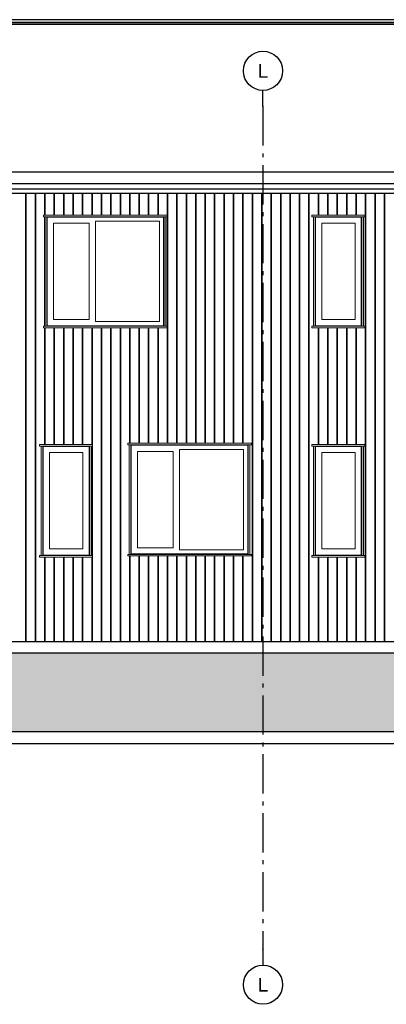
# Model space of a CAD drawing. Header units: millimetres. Extents: x -7120 to 52770, y -970 to 11565.
# Tile 5 of 24: x 5321 to 9986, y -970 to 11565. Entities that reach past the tile are written whole.
import ezdxf
from ezdxf.enums import TextEntityAlignment as Align

# ---------------------------------------------------------------- set-up
doc = ezdxf.new("R2010")
doc.units = ezdxf.units.MM
doc.header["$LTSCALE"] = 0.5
doc.header["$MEASUREMENT"] = 0
doc.linetypes.add('Akselinje', pattern=[1500, 1000, -200, 100, -200])
doc.linetypes.add('PLINE', pattern=[0])
for name, color, linetype in [('0(Nye konstruksjoner)', 7, 'Continuous'), ('216- Direkte fundamentering', 7, 'Continuous'), ('235- Utvendig kledning og overflate(Nye konstruksjoner)', 7, 'Continuous'), ('261- Primærkonstruksjon (tak)(Nye konstruksjoner)', 7, 'Continuous'), ('262- Taktekking(Nye konstruksjoner)', 7, 'Continuous'), ('265- Gesimser_ takrenner og nedløp(Nye konstruksjoner)', 7, 'Continuous'), ('71-- Bearbeidet terreng', 7, 'Continuous'), ('71-- Bearbeidet terreng (Skravur)', 7, 'Continuous'), ('82-- Modullinjer', 7, 'Continuous')]:
    doc.layers.add(name, color=color, linetype=linetype)
doc.layers.add('234- Vinduer_ dører_ porter(Nye konstruksjoner)', color=7, linetype='Continuous', lineweight=0)
doc.styles.add('GENERATED_STYLE_1', font='arial.ttf')

# ---------------------------------------------------------------- blocks, each defined once
blk = doc.blocks.new('*X8')
at = {"layer": '235- Utvendig kledning og overflate(Nye konstruksjoner)', "linetype": 'PLINE'}
for p, q in [((5401, 9352), (5401, 8003)), ((5401, 8000), (5401, 9352)), ((5521, 9352), (5521, 8003)), ((5521, 8000), (5521, 9352)), ((5641, 9352), (5641, 9077)), ((5641, 9077), (5641, 9352)), ((5761, 9352), (5761, 9077)), ((5761, 9077), (5761, 9352)), ((5882, 9352), (5882, 9077)), ((5882, 9077), (5882, 9352)), ((6002, 9352), (6002, 9077)), ((6002, 9077), (6002, 9352)), ((6122, 9352), (6122, 9077)), ((6122, 9077), (6122, 9352)), ((6242, 9352), (6242, 9077)), ((6242, 9077), (6242, 9352)), ((6362, 9352), (6362, 9077)), ((6362, 9077), (6362, 9352)), ((6482, 9352), (6482, 9077)), ((6482, 9077), (6482, 9352)), ((6602, 9352), (6602, 9077)), ((6602, 9077), (6602, 9352)), ((6722, 9352), (6722, 9077)), ((6722, 9077), (6722, 9352)), ((6842, 9352), (6842, 9077)), ((6842, 9077), (6842, 9352)), ((6962, 9352), (6962, 9077)), ((6962, 9077), (6962, 9352)), ((7082, 9352), (7082, 9077)), ((7082, 9077), (7082, 9352)), ((7202, 9352), (7202, 8003)), ((7202, 8000), (7202, 9352)), ((7322, 9352), (7322, 8003)), ((7322, 8000), (7322, 9352)), ((7442, 9352), (7442, 8003)), ((7442, 8000), (7442, 9352)), ((7562, 9352), (7562, 8003)), ((7562, 8000), (7562, 9352)), ((7682, 9352), (7682, 8003)), ((7682, 8000), (7682, 9352)), ((7802, 9352), (7802, 8003)), ((7802, 8000), (7802, 9352)), ((7922, 9352), (7922, 8003)), ((7922, 8000), (7922, 9352)), ((8042, 9352), (8042, 8003)), ((8042, 8000), (8042, 9352)), ((8162, 9352), (8162, 8003)), ((8162, 8000), (8162, 9352)), ((8282, 9352), (8282, 8003)), ((8282, 8000), (8282, 9352)), ((8402, 9352), (8402, 8003)), ((8402, 8000), (8402, 9352)), ((8522, 9352), (8522, 8003)), ((8522, 8000), (8522, 9352)), ((8642, 9352), (8642, 8003)), ((8642, 8000), (8642, 9352)), ((8762, 9352), (8762, 8003)), ((8762, 8000), (8762, 9352)), ((8882, 9352), (8882, 8003)), ((8882, 8000), (8882, 9352)), ((9002, 9352), (9002, 8003)), ((9002, 8000), (9002, 9352)), ((9122, 9352), (9122, 9077)), ((9122, 9077), (9122, 9352)), ((9242, 9352), (9242, 9077)), ((9242, 9077), (9242, 9352)), ((9362, 9352), (9362, 9077)), ((9362, 9077), (9362, 9352)), ((9482, 9352), (9482, 9077)), ((9482, 9077), (9482, 9352)), ((9602, 9352), (9602, 9077)), ((9602, 9077), (9602, 9352)), ((9723, 9352), (9723, 8003)), ((9723, 8000), (9723, 9352)), ((9843, 9352), (9843, 8003)), ((9843, 8000), (9843, 9352)), ((9963, 9352), (9963, 8003)), ((9963, 8000), (9963, 9352)), ((5641, 9057), (5641, 8003)), ((5641, 8000), (5641, 9057)), ((5401, 8003), (5401, 6850)), ((5401, 6850), (5401, 8000)), ((5521, 8003), (5521, 6850)), ((5521, 6850), (5521, 8000)), ((5641, 8003), (5641, 7663)), ((5641, 7663), (5641, 8000)), ((7202, 8003), (7202, 6850)), ((7202, 6850), (7202, 8000)), ((7322, 8003), (7322, 6850)), ((7322, 6850), (7322, 8000)), ((7442, 8003), (7442, 6850)), ((7442, 6850), (7442, 8000)), ((7562, 8003), (7562, 6850)), ((7562, 6850), (7562, 8000)), ((7682, 8003), (7682, 6850)), ((7682, 6850), (7682, 8000)), ((7802, 8003), (7802, 6850)), ((7802, 6850), (7802, 8000)), ((7922, 8003), (7922, 6850)), ((7922, 6850), (7922, 8000)), ((8042, 8003), (8042, 6850)), ((8042, 6850), (8042, 8000)), ((8162, 8003), (8162, 6850)), ((8162, 6850), (8162, 8000)), ((8282, 8003), (8282, 6850)), ((8282, 6850), (8282, 8000)), ((8402, 8003), (8402, 6850)), ((8402, 6850), (8402, 8000)), ((8522, 8003), (8522, 6850)), ((8522, 6850), (8522, 8000)), ((8642, 8003), (8642, 6850)), ((8642, 6850), (8642, 8000)), ((8762, 8003), (8762, 6850)), ((8762, 6850), (8762, 8000)), ((8882, 8003), (8882, 6850)), ((8882, 6850), (8882, 8000)), ((9002, 8003), (9002, 6850)), ((9002, 6850), (9002, 8000)), ((9723, 8003), (9723, 6850)), ((9723, 6850), (9723, 8000)), ((9843, 8003), (9843, 6850)), ((9843, 6850), (9843, 8000)), ((9963, 8003), (9963, 6850)), ((9963, 6850), (9963, 8000)), ((5641, 7643), (5641, 6850)), ((5641, 6850), (5641, 7643)), ((5761, 7643), (5761, 6850)), ((5761, 6850), (5761, 7643)), ((5882, 7643), (5882, 6850)), ((5882, 6850), (5882, 7643)), ((6002, 7643), (6002, 6850)), ((6002, 6850), (6002, 7643)), ((6122, 7643), (6122, 6850)), ((6122, 6850), (6122, 7643)), ((6242, 7643), (6242, 6850)), ((6242, 6850), (6242, 7643)), ((6362, 7643), (6362, 6850)), ((6362, 6850), (6362, 7643)), ((6482, 7643), (6482, 6850)), ((6482, 6850), (6482, 7643)), ((6602, 7643), (6602, 6850)), ((6602, 6850), (6602, 7643)), ((6722, 7643), (6722, 6850)), ((6722, 6850), (6722, 7643)), ((6842, 7643), (6842, 6850)), ((6842, 6850), (6842, 7643)), ((6962, 7643), (6962, 6850)), ((6962, 6850), (6962, 7643)), ((7082, 7643), (7082, 6850)), ((7082, 6850), (7082, 7643)), ((9122, 7643), (9122, 6850)), ((9122, 6850), (9122, 7643)), ((9242, 7643), (9242, 6850)), ((9242, 6850), (9242, 7643)), ((9362, 7643), (9362, 6850)), ((9362, 6850), (9362, 7643)), ((9482, 7643), (9482, 6850)), ((9482, 6850), (9482, 7643)), ((9602, 7643), (9602, 6850)), ((9602, 6850), (9602, 7643))]:
    blk.add_line(p, q, dxfattribs=at)
blk = doc.blocks.new('*X10')
at = {"layer": '235- Utvendig kledning og overflate(Nye konstruksjoner)', "linetype": 'PLINE'}
for p, q in [((5401, 6850), (5401, 4003)), ((5401, 4000), (5401, 6850)), ((5521, 6850), (5521, 4003)), ((5521, 4000), (5521, 6850)), ((5641, 6850), (5641, 6157)), ((5641, 6157), (5641, 6850)), ((5761, 6850), (5761, 6157)), ((5761, 6157), (5761, 6850)), ((5882, 6850), (5882, 6157)), ((5882, 6157), (5882, 6850)), ((6002, 6850), (6002, 6157)), ((6002, 6157), (6002, 6850)), ((6122, 6850), (6122, 6157)), ((6122, 6157), (6122, 6850)), ((6242, 6850), (6242, 6157)), ((6242, 6157), (6242, 6850)), ((6362, 6850), (6362, 4003)), ((6362, 4000), (6362, 6850)), ((6482, 6850), (6482, 4003)), ((6482, 4000), (6482, 6850)), ((6602, 6850), (6602, 4003)), ((6602, 4000), (6602, 6850)), ((6722, 6850), (6722, 6172)), ((6722, 6172), (6722, 6850)), ((6842, 6850), (6842, 6172)), ((6842, 6172), (6842, 6850)), ((6962, 6850), (6962, 6172)), ((6962, 6172), (6962, 6850)), ((7082, 6850), (7082, 6172)), ((7082, 6172), (7082, 6850)), ((7202, 6850), (7202, 6172)), ((7202, 6172), (7202, 6850)), ((7322, 6850), (7322, 6172)), ((7322, 6172), (7322, 6850)), ((7442, 6850), (7442, 6172)), ((7442, 6172), (7442, 6850)), ((7562, 6850), (7562, 6172)), ((7562, 6172), (7562, 6850)), ((7682, 6850), (7682, 6172)), ((7682, 6172), (7682, 6850)), ((7802, 6850), (7802, 6172)), ((7802, 6172), (7802, 6850)), ((7922, 6850), (7922, 6172)), ((7922, 6172), (7922, 6850)), ((8042, 6850), (8042, 6172)), ((8042, 6172), (8042, 6850)), ((8162, 6850), (8162, 6172)), ((8162, 6172), (8162, 6850)), ((8282, 6850), (8282, 4003)), ((8282, 4000), (8282, 6850)), ((8402, 6850), (8402, 4003)), ((8402, 4000), (8402, 6850)), ((8522, 6850), (8522, 4003)), ((8522, 4000), (8522, 6850)), ((8642, 6850), (8642, 4003)), ((8642, 4000), (8642, 6850)), ((8762, 6850), (8762, 4003)), ((8762, 4000), (8762, 6850)), ((8882, 6850), (8882, 4003)), ((8882, 4000), (8882, 6850)), ((9002, 6850), (9002, 4003)), ((9002, 4000), (9002, 6850)), ((9122, 6850), (9122, 6157)), ((9122, 6157), (9122, 6850)), ((9242, 6850), (9242, 6157)), ((9242, 6157), (9242, 6850)), ((9362, 6850), (9362, 6157)), ((9362, 6157), (9362, 6850)), ((9482, 6850), (9482, 6157)), ((9482, 6157), (9482, 6850)), ((9602, 6850), (9602, 6157)), ((9602, 6157), (9602, 6850)), ((9723, 6850), (9723, 4003)), ((9723, 4000), (9723, 6850)), ((9843, 6850), (9843, 4003)), ((9843, 4000), (9843, 6850)), ((9963, 6850), (9963, 4003)), ((9963, 4000), (9963, 6850)), ((6242, 6137), (6242, 4743)), ((6242, 4743), (6242, 6137)), ((5641, 4723), (5641, 4003)), ((5641, 4000), (5641, 4723)), ((5761, 4723), (5761, 4003)), ((5761, 4000), (5761, 4723)), ((5882, 4723), (5882, 4003)), ((5882, 4000), (5882, 4723)), ((6002, 4723), (6002, 4003)), ((6002, 4000), (6002, 4723)), ((6122, 4723), (6122, 4003)), ((6122, 4000), (6122, 4723)), ((6242, 4723), (6242, 4003)), ((6242, 4000), (6242, 4723)), ((6722, 4738), (6722, 4003)), ((6722, 4000), (6722, 4738)), ((6842, 4738), (6842, 4003)), ((6842, 4000), (6842, 4738)), ((6962, 4738), (6962, 4003)), ((6962, 4000), (6962, 4738)), ((7082, 4738), (7082, 4003)), ((7082, 4000), (7082, 4738)), ((7202, 4738), (7202, 4003)), ((7202, 4000), (7202, 4738)), ((7322, 4738), (7322, 4003)), ((7322, 4000), (7322, 4738)), ((7442, 4738), (7442, 4003)), ((7442, 4000), (7442, 4738)), ((7562, 4738), (7562, 4003)), ((7562, 4000), (7562, 4738)), ((7682, 4738), (7682, 4003)), ((7682, 4000), (7682, 4738)), ((7802, 4738), (7802, 4003)), ((7802, 4000), (7802, 4738)), ((7922, 4738), (7922, 4003)), ((7922, 4000), (7922, 4738)), ((8042, 4738), (8042, 4003)), ((8042, 4000), (8042, 4738)), ((8162, 4738), (8162, 4003)), ((8162, 4000), (8162, 4738)), ((9122, 4723), (9122, 4003)), ((9122, 4000), (9122, 4723)), ((9242, 4723), (9242, 4003)), ((9242, 4000), (9242, 4723)), ((9362, 4723), (9362, 4003)), ((9362, 4000), (9362, 4723)), ((9482, 4723), (9482, 4003)), ((9482, 4000), (9482, 4723)), ((9602, 4723), (9602, 4003)), ((9602, 4000), (9602, 4723)), ((5401, 4003), (5401, 3650)), ((5401, 3650), (5401, 4000)), ((5521, 4003), (5521, 3650)), ((5521, 3650), (5521, 4000)), ((5641, 4003), (5641, 3650)), ((5641, 3650), (5641, 4000)), ((5761, 4003), (5761, 3650)), ((5761, 3650), (5761, 4000)), ((5882, 4003), (5882, 3650)), ((5882, 3650), (5882, 4000)), ((6002, 4003), (6002, 3650)), ((6002, 3650), (6002, 4000)), ((6122, 4003), (6122, 3650)), ((6122, 3650), (6122, 4000)), ((6242, 4003), (6242, 3650)), ((6242, 3650), (6242, 4000)), ((6362, 4003), (6362, 3650)), ((6362, 3650), (6362, 4000)), ((6482, 4003), (6482, 3650)), ((6482, 3650), (6482, 4000)), ((6602, 4003), (6602, 3650)), ((6602, 3650), (6602, 4000)), ((6722, 4003), (6722, 3650)), ((6722, 3650), (6722, 4000)), ((6842, 4003), (6842, 3650)), ((6842, 3650), (6842, 4000)), ((6962, 4003), (6962, 3650)), ((6962, 3650), (6962, 4000)), ((7082, 4003), (7082, 3650)), ((7082, 3650), (7082, 4000)), ((7202, 4003), (7202, 3650)), ((7202, 3650), (7202, 4000)), ((7322, 4003), (7322, 3650)), ((7322, 3650), (7322, 4000)), ((7442, 4003), (7442, 3650)), ((7442, 3650), (7442, 4000)), ((7562, 4003), (7562, 3650)), ((7562, 3650), (7562, 4000)), ((7682, 4003), (7682, 3650)), ((7682, 3650), (7682, 4000)), ((7802, 4003), (7802, 3650)), ((7802, 3650), (7802, 4000)), ((7922, 4003), (7922, 3650)), ((7922, 3650), (7922, 4000)), ((8042, 4003), (8042, 3650)), ((8042, 3650), (8042, 4000)), ((8162, 4003), (8162, 3650)), ((8162, 3650), (8162, 4000)), ((8282, 4003), (8282, 3650)), ((8282, 3650), (8282, 4000)), ((8402, 4003), (8402, 3650)), ((8402, 3650), (8402, 4000)), ((8522, 4003), (8522, 3650)), ((8522, 3650), (8522, 4000)), ((8642, 4003), (8642, 3650)), ((8642, 3650), (8642, 4000)), ((8762, 4003), (8762, 3650)), ((8762, 3650), (8762, 4000)), ((8882, 4003), (8882, 3650)), ((8882, 3650), (8882, 4000)), ((9002, 4003), (9002, 3650)), ((9002, 3650), (9002, 4000)), ((9122, 4003), (9122, 3650)), ((9122, 3650), (9122, 4000)), ((9242, 4003), (9242, 3650)), ((9242, 3650), (9242, 4000)), ((9362, 4003), (9362, 3650)), ((9362, 3650), (9362, 4000)), ((9482, 4003), (9482, 3650)), ((9482, 3650), (9482, 4000)), ((9602, 4003), (9602, 3650)), ((9602, 3650), (9602, 4000)), ((9723, 4003), (9723, 3650)), ((9723, 3650), (9723, 4000)), ((9843, 4003), (9843, 3650)), ((9843, 3650), (9843, 4000)), ((9963, 4003), (9963, 3650)), ((9963, 3650), (9963, 4000))]:
    blk.add_line(p, q, dxfattribs=at)
blk = doc.blocks.new('Standard grid marker[9]', base_point=(8417, 10663))
at = {"layer": '82-- Modullinjer', "linetype": 'Akselinje'}
for p, q in [((8417, 10463), (8417, 10663)), ((8417, 10463), (8417, -270)), ((8417, -270), (8417, -470))]:
    blk.add_line(p, q, dxfattribs=at)
at = {"layer": '82-- Modullinjer', "linetype": 'PLINE'}
for centre in [(8417, 10913), (8417, -720)]:
    blk.add_circle(centre, 250, dxfattribs=at)
at = {"layer": '82-- Modullinjer', "linetype": 'Akselinje'}
for p in [(8417, 10463), (8417, 10463), (8417, -270), (8417, -270)]:
    blk.add_point(p, dxfattribs=at)
at = {"layer": '82-- Modullinjer', "style": 'GENERATED_STYLE_1'}
for tag, p in [('AC_MarkerText_1_0', (8417, 11000)), ('AC_MarkerText_1_1', (8417, -633))]:
    blk.add_attdef(tag, text='', height=175, rotation=360, dxfattribs=at).set_placement(p, align=Align.TOP_CENTER)

msp = doc.modelspace()

# ---------------------------------------------------------------- hatches: boundary and pattern name
at = {"layer": '71-- Bearbeidet terreng (Skravur)', "linetype": 'Continuous'}
msp.add_hatch(color=256, dxfattribs=at).paths.add_polyline_path([(-7120, 3500), (-7120, 2500), (52770, 2500), (52770, 3500)])

# ---------------------------------------------------------------- linework, layer by layer
at = {"layer": '0(Nye konstruksjoner)', "linetype": 'PLINE'}
msp.add_line((6209, 4745), (5615, 4745), dxfattribs=at)
at = {"layer": '216- Direkte fundamentering', "linetype": 'PLINE'}
msp.add_line((-5033, 2350), (11872, 2350), dxfattribs=at)
at = {"layer": '234- Vinduer_ dører_ porter(Nye konstruksjoner)', "linetype": 'PLINE'}
for p, q in [((5625, 9057), (5625, 9077)), ((7199, 9077), (5625, 9077)), ((5645, 9057), (5625, 9057)), ((5645, 7663), (5645, 9057)), ((5645, 9057), (5665, 9057)), ((5665, 9057), (5665, 7663)), ((7159, 9057), (5665, 9057)), ((7153, 9051), (5671, 9051)), ((5671, 9051), (5671, 7669)), ((7153, 7669), (7153, 9051)), ((7159, 9057), (7179, 9057)), ((7159, 7663), (7159, 9057)), ((7179, 9057), (7179, 7663)), ((7199, 9057), (7179, 9057)), ((7199, 9057), (7199, 9077)), ((9040, 9057), (9040, 9077)), ((9714, 9077), (9040, 9077)), ((9060, 9057), (9040, 9057)), ((9060, 7663), (9060, 9057)), ((9060, 9057), (9080, 9057)), ((9080, 9057), (9080, 7663)), ((9674, 9057), (9080, 9057)), ((9668, 9051), (9086, 9051)), ((9086, 9051), (9086, 7669)), ((9668, 7669), (9668, 9051)), ((9674, 9057), (9694, 9057)), ((9674, 7663), (9674, 9057)), ((9694, 9057), (9694, 7663)), ((9714, 9057), (9694, 9057)), ((9714, 9057), (9714, 9077)), ((5749, 8973), (5749, 7747)), ((6203, 8973), (5749, 8973)), ((6203, 7747), (6203, 8973)), ((6285, 8999), (6285, 7721)), ((7101, 8999), (6285, 8999)), ((7101, 7721), (7101, 8999)), ((9164, 8973), (9164, 7747)), ((9590, 8973), (9164, 8973)), ((9590, 7747), (9590, 8973)), ((5625, 7643), (5625, 7663)), ((5645, 7663), (5625, 7663)), ((5665, 7663), (5645, 7663)), ((7159, 7663), (5665, 7663)), ((5671, 7669), (7153, 7669)), ((5749, 7747), (6203, 7747)), ((6285, 7721), (7101, 7721)), ((7179, 7663), (7159, 7663)), ((7199, 7663), (7179, 7663)), ((7199, 7643), (7199, 7663)), ((9040, 7643), (9040, 7663)), ((9060, 7663), (9040, 7663)), ((9080, 7663), (9060, 7663)), ((9674, 7663), (9080, 7663)), ((9086, 7669), (9668, 7669)), ((9164, 7747), (9590, 7747)), ((9694, 7663), (9674, 7663)), ((9714, 7663), (9694, 7663)), ((9714, 7643), (9714, 7663)), ((7199, 7643), (5625, 7643)), ((9714, 7643), (9040, 7643)), ((5575, 6137), (5575, 6157)), ((6249, 6157), (5575, 6157)), ((6249, 6137), (6249, 6157)), ((6695, 6152), (6695, 6172)), ((8269, 6172), (6695, 6172)), ((6715, 6152), (6695, 6152)), ((6715, 4758), (6715, 6152)), ((6715, 6152), (6735, 6152)), ((6735, 6152), (6735, 4758)), ((8229, 6152), (6735, 6152)), ((8223, 6146), (6741, 6146)), ((6741, 6146), (6741, 4764)), ((8223, 4764), (8223, 6146)), ((8229, 6152), (8249, 6152)), ((8229, 4758), (8229, 6152)), ((8249, 6152), (8249, 4758)), ((8269, 6152), (8249, 6152)), ((8269, 6152), (8269, 6172)), ((9040, 6137), (9040, 6157)), ((9714, 6157), (9040, 6157)), ((9714, 6137), (9714, 6157)), ((5595, 6137), (5575, 6137)), ((5595, 4743), (5595, 6137)), ((5595, 6137), (5615, 6137)), ((5615, 6137), (5615, 4743)), ((6209, 6137), (5615, 6137)), ((6203, 6131), (5621, 6131)), ((5621, 6131), (5621, 4749)), ((5699, 6053), (5699, 4827)), ((6125, 6053), (5699, 6053)), ((6125, 4827), (6125, 6053)), ((6203, 4749), (6203, 6131)), ((6209, 6137), (6229, 6137)), ((6209, 4743), (6209, 6137)), ((6229, 6137), (6229, 4743)), ((6249, 6137), (6229, 6137)), ((6819, 6068), (6819, 4842)), ((7273, 6068), (6819, 6068)), ((7273, 4842), (7273, 6068)), ((7355, 6094), (7355, 4816)), ((8171, 6094), (7355, 6094)), ((8171, 4816), (8171, 6094)), ((9060, 6137), (9040, 6137)), ((9060, 4743), (9060, 6137)), ((9060, 6137), (9080, 6137)), ((9080, 6137), (9080, 4743)), ((9674, 6137), (9080, 6137)), ((9668, 6131), (9086, 6131)), ((9086, 6131), (9086, 4749)), ((9164, 6053), (9164, 4827)), ((9590, 6053), (9164, 6053)), ((9590, 4827), (9590, 6053)), ((9668, 4749), (9668, 6131)), ((9674, 6137), (9694, 6137)), ((9674, 4743), (9674, 6137)), ((9694, 6137), (9694, 4743)), ((9714, 6137), (9694, 6137)), ((5699, 4827), (6125, 4827)), ((6741, 4764), (8223, 4764)), ((6819, 4842), (7273, 4842)), ((7355, 4816), (8171, 4816)), ((9164, 4827), (9590, 4827)), ((5575, 4723), (5575, 4743)), ((5595, 4743), (5575, 4743)), ((6249, 4723), (5575, 4723)), ((5615, 4743), (5595, 4743)), ((6209, 4743), (5615, 4743)), ((5621, 4749), (6203, 4749)), ((6229, 4743), (6209, 4743)), ((6249, 4743), (6229, 4743)), ((6249, 4723), (6249, 4743)), ((6695, 4738), (6695, 4758)), ((6715, 4758), (6695, 4758)), ((8269, 4738), (6695, 4738)), ((6735, 4758), (6715, 4758)), ((8229, 4758), (6735, 4758)), ((8249, 4758), (8229, 4758)), ((8269, 4758), (8249, 4758)), ((8269, 4738), (8269, 4758)), ((9040, 4723), (9040, 4743)), ((9060, 4743), (9040, 4743)), ((9714, 4723), (9040, 4723)), ((9080, 4743), (9060, 4743)), ((9674, 4743), (9080, 4743)), ((9086, 4749), (9668, 4749)), ((9694, 4743), (9674, 4743)), ((9714, 4743), (9694, 4743)), ((9714, 4723), (9714, 4743))]:
    msp.add_line(p, q, dxfattribs=at)
at = {"layer": '235- Utvendig kledning og overflate(Nye konstruksjoner)', "linetype": 'PLINE'}
msp.add_line((-2333, 3650), (11764, 3650), dxfattribs=at)
at = {"layer": '261- Primærkonstruksjon (tak)(Nye konstruksjoner)', "linetype": 'PLINE'}
msp.add_line((11967, 9352), (-2583, 9352), dxfattribs=at)
at = {"layer": '262- Taktekking(Nye konstruksjoner)', "linetype": 'PLINE'}
for p, q in [((12217, 11507), (-2583, 11507)), ((-2583, 9626), (12217, 9626))]:
    msp.add_line(p, q, dxfattribs=at)
at = {"layer": '265- Gesimser_ takrenner og nedløp(Nye konstruksjoner)', "linetype": 'PLINE'}
for p, q in [((-2690, 11565), (12324, 11565)), ((-2633, 11534), (12267, 11534)), ((-2630, 11533), (12264, 11533)), ((12230, 11509), (-2596, 11509)), ((-2594, 11507), (12228, 11507)), ((-2583, 9480), (12217, 9480)), ((-2583, 9410), (11969, 9410))]:
    msp.add_line(p, q, dxfattribs=at)
at = {"layer": '71-- Bearbeidet terreng', "linetype": 'PLINE'}
msp.add_line((52770, 3500), (-7120, 3500), dxfattribs=at)
at = {"layer": '71-- Bearbeidet terreng'}
msp.add_line((52770, 2500), (-7120, 2500), dxfattribs=at)

# ---------------------------------------------------------------- block references
at = {"layer": '235- Utvendig kledning og overflate(Nye konstruksjoner)'}
for name in ['*X8', '*X10']:
    msp.add_blockref(name, (0, 0), dxfattribs=at)
at = {"layer": '82-- Modullinjer', "linetype": 'PLINE'}
ref = msp.add_blockref('Standard grid marker[9]', (8417, 10663), dxfattribs=at)
ref.add_attrib('AC_MarkerText_1', 'L', dxfattribs={"color": 7, "height": 175, "rotation": 360, "style": 'GENERATED_STYLE_1'}).set_placement((8417, 11000), align=Align.TOP_CENTER)
ref.add_attrib('AC_MarkerText_1_1', 'L', dxfattribs={"color": 7, "height": 175, "rotation": 360, "style": 'GENERATED_STYLE_1'}).set_placement((8417, -633), align=Align.TOP_CENTER)

doc.saveas('drawing.dxf')
